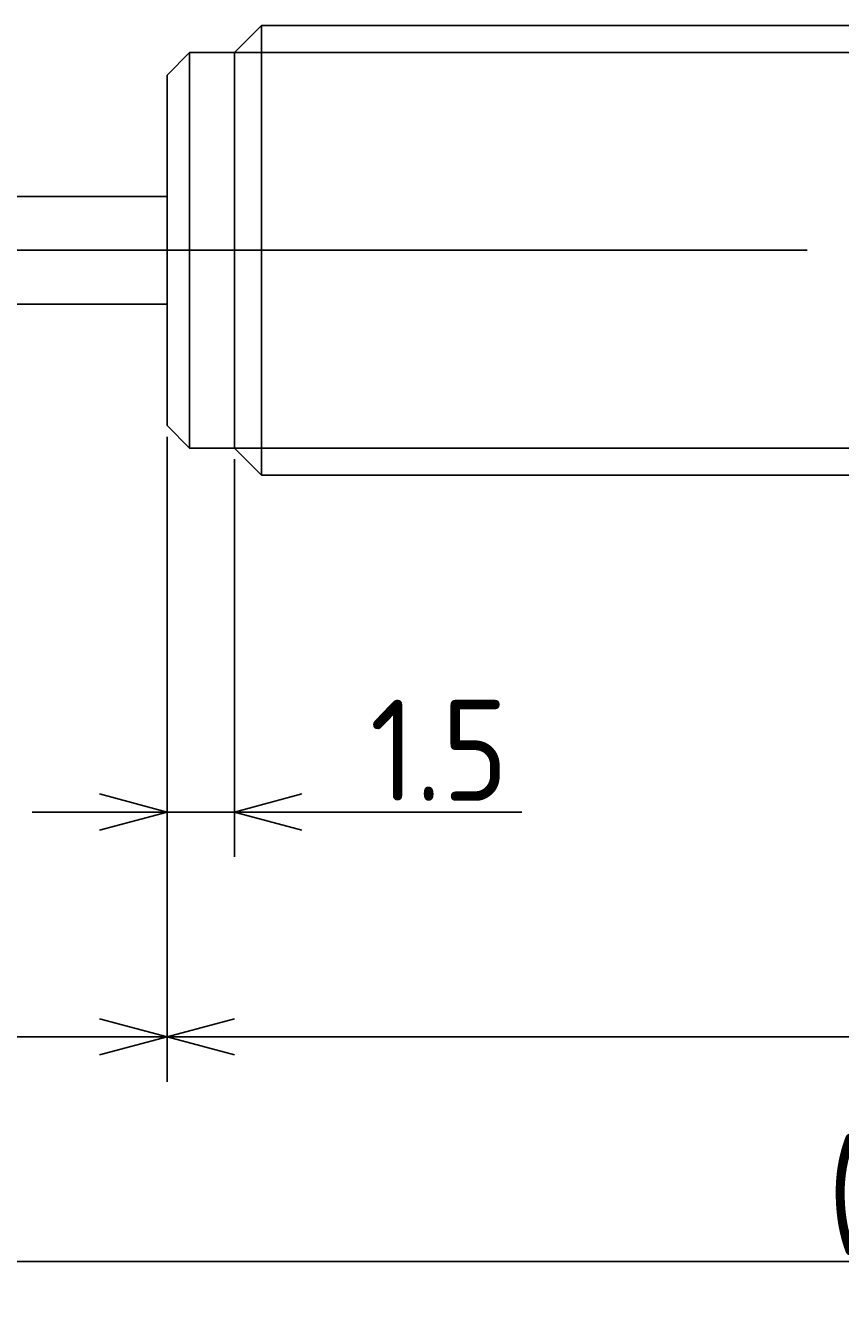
# Model space of a CAD drawing. Extents: x 147 to 305, y 124 to 180.
# Tile 3 of 4: x 234 to 252, y 144 to 172. Entities that reach past the tile are written whole.
import ezdxf

# ---------------------------------------------------------------- set-up
doc = ezdxf.new("R2010")
doc.units = 0
doc.linetypes.add('CENTER', pattern=[50.8, 31.75, -6.35, 6.35, -6.35])
doc.layers.get('0').update_dxf_attribs({"linetype": 'CONTINUOUS'})
doc.layers.get('DEFPOINTS').update_dxf_attribs({"linetype": 'CONTINUOUS'})
doc.layers.add('図形', color=7, linetype='CONTINUOUS')
doc.layers.add('寸法_文字', color=3, linetype='CONTINUOUS')
doc.layers.get('0').off()
doc.styles.add('DIMENSION', font='isocp.shx', dxfattribs={"bigfont": 'bigfont.shx'})
doc.dimstyles.get("Standard").update_dxf_attribs({"dimtxt": 0.18, "dimasz": 0.18, "dimexe": 0.18, "dimexo": 0.0625, "dimgap": 0.09, "dimtad": 0, "dimtih": 1, "dimtoh": 1, "dimzin": 0, "dimcen": 0.09, "dimazin": 3, "dimtfac": 1, "dimtofl": 0, "dimtmove": 0, "dimatfit": 3})

# ---------------------------------------------------------------- blocks, each defined once
blk = doc.blocks.new('_OPEN30')
at = {"color": 0, "linetype": 'BYBLOCK'}
for p, q in [((-1, 0.268), (0, 0)), ((0, 0), (-1, -0.268)), ((0, 0), (-1, 0))]:
    blk.add_line(p, q, dxfattribs=at)
blk = doc.blocks.new('*U16')
at = {"layer": '寸法_文字', "color": 3, "style": 'DIMENSION'}
blk.add_text('42.2', height=2.25, dxfattribs=at).set_placement((255.72, 150.25))
blk = doc.blocks.new('*D15')
at = {"layer": 'DEFPOINTS', "color": 0}
for p in [(237.5, 163.6), (279.7, 163.2), (237.5, 150)]:
    blk.add_point(p, dxfattribs=at)
at = {"layer": '寸法_文字', "color": 3}
for p, q in [((237.5, 163.35), (237.5, 149)), ((279.7, 162.95), (279.7, 149)), ((278.2, 150), (239, 150))]:
    blk.add_line(p, q, dxfattribs=at)
at = {"layer": '図形'}
blk.add_blockref('*U16', (0, 0), dxfattribs=at)
at = {"layer": '寸法_文字', "color": 3, "xscale": 1.5, "yscale": 1.5, "zscale": 1.5, "rotation": 180}
blk.add_blockref('_OPEN30', (237.5, 150), dxfattribs=at)
at = {"layer": '寸法_文字', "color": 3, "xscale": 1.5, "yscale": 1.5, "zscale": 1.5}
blk.add_blockref('_OPEN30', (279.7, 150), dxfattribs=at)
blk = doc.blocks.new('*U18')
at = {"layer": '寸法_文字', "color": 3, "style": 'DIMENSION'}
blk.add_text('8', height=2.25, dxfattribs=at).set_placement((232.7125, 150.25))
blk = doc.blocks.new('*D17')
at = {"layer": 'DEFPOINTS', "color": 0}
for p in [(229.5, 164.5), (237.5, 163.6), (229.5, 150)]:
    blk.add_point(p, dxfattribs=at)
at = {"layer": '寸法_文字', "color": 3}
for p, q in [((229.5, 164.25), (229.5, 149)), ((237.5, 163.35), (237.5, 149)), ((236, 150), (231, 150))]:
    blk.add_line(p, q, dxfattribs=at)
at = {"layer": '図形'}
blk.add_blockref('*U18', (0, 0), dxfattribs=at)
at = {"layer": '寸法_文字', "color": 3, "xscale": 1.5, "yscale": 1.5, "zscale": 1.5, "rotation": 180}
blk.add_blockref('_OPEN30', (229.5, 150), dxfattribs=at)
at = {"layer": '寸法_文字', "color": 3, "xscale": 1.5, "yscale": 1.5, "zscale": 1.5}
blk.add_blockref('_OPEN30', (237.5, 150), dxfattribs=at)
blk = doc.blocks.new('*U22')
at = {"layer": '寸法_文字', "color": 3, "style": 'DIMENSION'}
blk.add_text('(65.2)', height=2.25, dxfattribs=at).set_placement((252.2, 145.3625))
blk = doc.blocks.new('*D21')
at = {"layer": 'DEFPOINTS', "color": 0}
for p in [(223.2, 164.5), (288.4, 163.2), (223.2, 145)]:
    blk.add_point(p, dxfattribs=at)
at = {"layer": '寸法_文字', "color": 3}
for p, q in [((223.2, 164.25), (223.2, 144)), ((288.4, 162.95), (288.4, 144)), ((286.9, 145), (224.7, 145))]:
    blk.add_line(p, q, dxfattribs=at)
at = {"layer": '図形'}
blk.add_blockref('*U22', (0, 0), dxfattribs=at)
at = {"layer": '寸法_文字', "color": 3, "xscale": 1.5, "yscale": 1.5, "zscale": 1.5, "rotation": 180}
blk.add_blockref('_OPEN30', (223.2, 145), dxfattribs=at)
at = {"layer": '寸法_文字', "color": 3, "xscale": 1.5, "yscale": 1.5, "zscale": 1.5}
blk.add_blockref('_OPEN30', (288.4, 145), dxfattribs=at)
blk = doc.blocks.new('*U24')
at = {"layer": '寸法_文字', "color": 3, "style": 'DIMENSION'}
blk.add_text('1.5', height=2.25, dxfattribs=at).set_placement((242.016, 155.25))
blk = doc.blocks.new('*D23')
at = {"layer": 'DEFPOINTS', "color": 0}
for p in [(237.5, 163.6), (239, 163.1), (239, 155)]:
    blk.add_point(p, dxfattribs=at)
at = {"layer": '寸法_文字', "color": 3}
for p, q in [((237.5, 163.35), (237.5, 154)), ((239, 162.85), (239, 154)), ((236, 155), (234.5, 155)), ((237.5, 155), (239, 155)), ((240.5, 155), (245.397, 155))]:
    blk.add_line(p, q, dxfattribs=at)
at = {"layer": '図形'}
blk.add_blockref('*U24', (0, 0), dxfattribs=at)
at = {"layer": '寸法_文字', "color": 3, "xscale": 1.5, "yscale": 1.5, "zscale": 1.5}
blk.add_blockref('_OPEN30', (237.5, 155), dxfattribs=at)
at = {"layer": '寸法_文字', "color": 3, "xscale": 1.5, "yscale": 1.5, "zscale": 1.5, "rotation": 180}
blk.add_blockref('_OPEN30', (239, 155), dxfattribs=at)

msp = doc.modelspace()

# ---------------------------------------------------------------- linework, layer by layer
at = {"layer": '図形'}
for p, q in [((239, 171.9), (239.6, 172.5)), ((239.6, 162.5), (239.6, 172.5)), ((239.604, 172.5), (279.1, 172.5)), ((237.5, 171.4), (238, 171.9)), ((238, 163.1), (238, 171.9)), ((238, 171.9), (239, 171.9)), ((239, 163.1), (239, 171.9)), ((237.5, 163.6), (237.5, 171.4)), ((237.5, 163.6), (237.5, 171.4)), ((237.5, 168.7), (229.5, 168.7)), ((237.5, 166.3), (229.5, 166.3)), ((237.5, 163.6), (238, 163.1)), ((238, 163.1), (239, 163.1)), ((239, 163.1), (239.6, 162.5)), ((239.6, 162.5), (279.1, 162.5))]:
    msp.add_line(p, q, dxfattribs=at)
at = {"layer": '図形', "color": 3}
for p, q in [((239, 171.9), (279.7, 171.9)), ((239, 163.1), (279.7, 163.1))]:
    msp.add_line(p, q, dxfattribs=at)
at = {"layer": '図形', "color": 3, "linetype": 'CENTER'}
msp.add_line((220, 167.5), (291.25, 167.5), dxfattribs=at)

# ---------------------------------------------------------------- dimensions: what is measured, and where the dimension line sits
at = {"layer": '寸法_文字'}
dim = msp.add_linear_dim(base=(223.2, 145), p1=(288.4, 163.2), p2=(223.2, 164.5), text='(<>)', dimstyle='Standard', override={"dimscale": 0.5}, dxfattribs=at)
dim.commit()
dim.dimension.update_dxf_attribs({"geometry": '*D21', "text_midpoint": (255.8, 145), "dimtype": 128})
for base, p1, p2, picture, middle in [((229.5, 150), (237.5, 163.6), (229.5, 164.5), '*D17', (233.5, 150)), ((239, 155), (237.5, 163.6), (239, 163.1), '*D23', (243.75, 155)), ((237.5, 150), (279.7, 163.2), (237.5, 163.6), '*D15', (258.6, 150))]:
    dim = msp.add_linear_dim(base=base, p1=p1, p2=p2, dimstyle='Standard', override={"dimscale": 0.5}, dxfattribs=at)
    dim.commit()
    dim.dimension.update_dxf_attribs({"geometry": picture, "text_midpoint": middle, "dimtype": 128})

doc.saveas('drawing.dxf')
